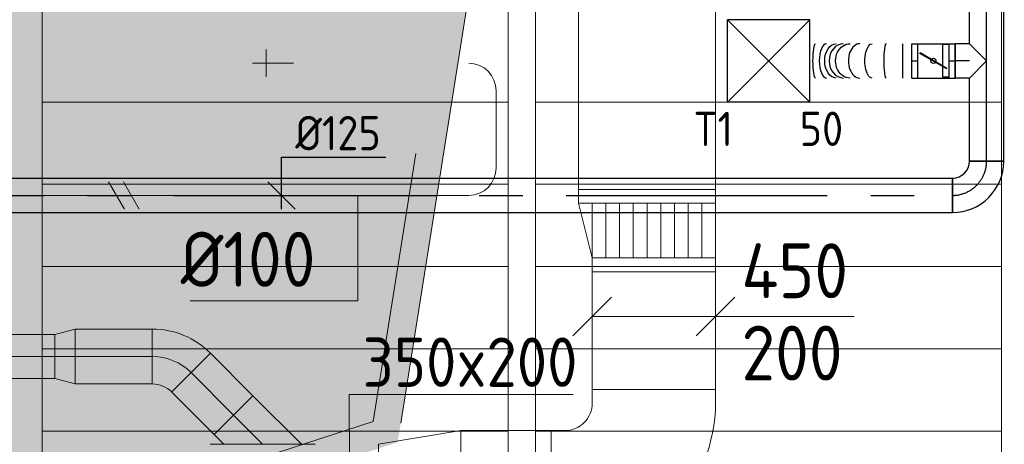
# Model space of a CAD drawing. Header units: millimetres. Extents: x -75017 to 35076, y -1757 to 51354.
# Tile 10 of 41: x -60153 to -56560, y 11298 to 12846. Entities that reach past the tile are written whole.
import ezdxf
from ezdxf.enums import TextEntityAlignment as Align

# ---------------------------------------------------------------- set-up
doc = ezdxf.new("R2010")
doc.units = ezdxf.units.MM
doc.header["$LTSCALE"] = 50
doc.linetypes.add('B0701', pattern=[46.823999, 31.199999, -15.624])
doc.linetypes.add('CENTER2', pattern=[28.575, 19.05, -3.175, 3.175, -3.175])
for name, color, linetype in [('45 Plafond', 7, 'Continuous'), ('45 Plafond Afdek-arcering', 7, 'Continuous'), ('45 Plafond.BST', 7, 'Continuous'), ('45 Plafond.BST Afdek-arcering', 7, 'Continuous'), ('WL570---_TOEVOER', 200, 'Continuous'), ('WL570---_TOEVOER_HL', 1, 'Continuous'), ('WL570---_TOEVOER_RST', 200, 'Continuous'), ('WL570---_TOEVOER_RST_HL', 1, 'Continuous'), ('WM570---_TOEVOER', 2, 'Continuous'), ('WM570---_TOEVOER_PR', 2, 'Continuous'), ('WM570---_TOEVOER_RST_PR', 1, 'Continuous')]:
    doc.layers.add(name, color=color, linetype=linetype)
for name, color, linetype, lineweight in [('WL570---_BESTAAND-HARTLIJN', 161, 'Continuous', 0), ('WL570---_BESTAAND-MAATVOERING', 160, 'Continuous', 0), ('WL570---_BESTAAND-TOEVOER', 200, 'Continuous', 0), ('WL570---_DEMONTEREN', 10, 'Continuous', 0)]:
    doc.layers.add(name, color=color, linetype=linetype, lineweight=lineweight)
doc.layers.get('WL570---_DEMONTEREN').off()
doc.styles.add('BURO-025', font='ISO96.shx', dxfattribs={"height": 125})
doc.styles.add('MAATVOERING', font='ISO')

# ---------------------------------------------------------------- blocks, each defined once
blk = doc.blocks.new('KARO')
for p, q in [((1, 0.5), (0, 0.5)), ((0, -0.5), (1, -0.5))]:
    blk.add_line(p, q)
at = {"invisible_edges": 15}
blk.add_3dface([(0, 0.5), (0, -0.5), (1, -0.5), (1, 0.5)], dxfattribs=at)
at = {"layer": 'WL570---_BESTAAND-HARTLIJN'}
blk.add_line((0, 0), (1, 0), dxfattribs=at)
blk = doc.blocks.new('OBO20000045H')
blk.add_lwpolyline([(100, -82.8, 0.198912), (12.1, 129.3), (-129.3, -12.1, -0.198912), (-100, -82.8)], format="xyb", close=True)
at = {"invisible_edges": 15}
for points in [[(-123.4, -18.6), (29.8, 110), (12.1, 129.3), (-129.3, -12.1)], [(-118.1, -25.5), (45.7, 89.2), (29.8, 110), (-123.4, -18.6)], [(-113.4, -32.8), (59.8, 67.2), (45.7, 89.2), (-118.1, -25.5)], [(-109.4, -40.6), (71.9, 43.9), (59.8, 67.2), (-113.4, -32.8)], [(-106, -48.6), (81.9, 19.8), (71.9, 43.9), (-109.4, -40.6)], [(-103.4, -57), (89.8, -5.2), (81.9, 19.8), (-106, -48.6)], [(-101.5, -65.5), (95.4, -30.7), (89.8, -5.2), (-103.4, -57)], [(-100.4, -74.1), (98.9, -56.7), (95.4, -30.7), (-101.5, -65.5)], [(-100, -82.8), (100, -82.8), (98.9, -56.7), (-100.4, -74.1)]]:
    blk.add_3dface(points, dxfattribs=at)
at = {"layer": 'WL570---_BESTAAND-HARTLIJN'}
blk.add_arc((-200, -82.8), 200, 0, 45, dxfattribs=at)
blk = doc.blocks.new('OSV2001600740K')
blk.add_lwpolyline([(-74.6, -100), (0, -80), (0, 80), (-74.6, 100)], close=True)
at = {"layer": 'WL570---_BESTAAND-HARTLIJN'}
blk.add_line((-74.6, 0), (0, 0), dxfattribs=at)
blk = doc.blocks.new('OBO10000090ZE')
blk.add_lwpolyline([(-50, 0), (50, 0), (50, 100, 1), (-50, 100)], format="xyb", close=True)
at = {"layer": 'WL570---_BESTAAND-HARTLIJN'}
for points in [[(0, 0), (0, 150)], [(-50, 100), (50, 100)]]:
    blk.add_lwpolyline(points, dxfattribs=at)
blk = doc.blocks.new('OAF20000045L')
blk.add_line((-191.4, 0), (191.4, 0))
blk.add_lwpolyline([(-141.4, 0), (-176.8, 35.4), (-35.4, 176.8), (141.4, 0)])
at = {"layer": 'WL570---_BESTAAND-HARTLIJN'}
blk.add_line((-106.1, 106.1), (0, 0), dxfattribs=at)
blk = doc.blocks.new('VV245020035020003000K')
blk.add_lwpolyline([(-300, -225), (0, -175), (0, 175), (-300, 225)], close=True)
at = {"invisible_edges": 15}
blk.add_3dface([(-300, -225), (0, -175), (0, 175), (-300, 225)], dxfattribs=at)
blk = doc.blocks.new('OBO10000090H')
blk.add_lwpolyline([(50, -100, 0.414214), (-100, 50), (-100, -50, -0.414214), (-50, -100)], format="xyb", close=True)
at = {"invisible_edges": 15}
for points in [[(-91.3, -50.8), (-74, 47.7), (-100, 50), (-100, -50)], [(-82.9, -53), (-48.7, 41), (-74, 47.7), (-91.3, -50.8)], [(-75, -56.7), (-25, 29.9), (-48.7, 41), (-82.9, -53)], [(-67.9, -61.7), (-3.6, 14.9), (-25, 29.9), (-75, -56.7)], [(-61.7, -67.9), (14.9, -3.6), (-3.6, 14.9), (-67.9, -61.7)], [(-56.7, -75), (29.9, -25), (14.9, -3.6), (-61.7, -67.9)], [(-53, -82.9), (41, -48.7), (29.9, -25), (-56.7, -75)], [(-50.8, -91.3), (47.7, -74), (41, -48.7), (-53, -82.9)], [(-50, -100), (50, -100), (47.7, -74), (-50.8, -91.3)]]:
    blk.add_3dface(points, dxfattribs=at)
at = {"layer": 'WL570---_BESTAAND-HARTLIJN'}
blk.add_arc((-100, -100), 100, 0, 90, dxfattribs=at)
blk = doc.blocks.new('OBO10000090L')
blk.add_lwpolyline([(50, 0, 0.414214), (-100, 150), (-100, 50, -0.414214), (-50, 0)], format="xyb", close=True)
at = {"invisible_edges": 15}
for points in [[(-91.3, 49.2), (-74, 147.7), (-100, 150), (-100, 50)], [(-82.9, 47), (-48.7, 141), (-74, 147.7), (-91.3, 49.2)], [(-75, 43.3), (-25, 129.9), (-48.7, 141), (-82.9, 47)], [(-67.9, 38.3), (-3.6, 114.9), (-25, 129.9), (-75, 43.3)], [(-61.7, 32.1), (14.9, 96.4), (-3.6, 114.9), (-67.9, 38.3)], [(-56.7, 25), (29.9, 75), (14.9, 96.4), (-61.7, 32.1)], [(-53, 17.1), (41, 51.3), (29.9, 75), (-56.7, 25)], [(-50.8, 8.7), (47.7, 26), (41, 51.3), (-53, 17.1)], [(-50, 0), (50, 0), (47.7, 26), (-50.8, 8.7)]]:
    blk.add_3dface(points, dxfattribs=at)
at = {"layer": 'WL570---_BESTAAND-HARTLIJN'}
blk.add_arc((-100, 0), 100, 0, 90, dxfattribs=at)
blk = doc.blocks.new('KARH')
for p, q in [((1, 0.5), (0, 0.5)), ((0, -0.5), (1, -0.5))]:
    blk.add_line(p, q)
at = {"invisible_edges": 15}
blk.add_3dface([(0, 0.5), (0, -0.5), (1, -0.5), (1, 0.5)], dxfattribs=at)
blk = doc.blocks.new('*X160')
at = {"color": 0}
for p, q in [((50, 400), (250, 400)), ((50, 300), (250, 300)), ((50, 200), (250, 200)), ((50, 100), (250, 100))]:
    blk.add_line(p, q, dxfattribs=at)
blk = doc.blocks.new('*X161')
at = {"color": 0}
for p, q in [((50, 450), (250, 450)), ((50, 350), (250, 350)), ((50, 250), (250, 250)), ((50, 150), (250, 150)), ((50, 50), (250, 50))]:
    blk.add_line(p, q, dxfattribs=at)
blk = doc.blocks.new('VTR50015045020050-0')
for p, q in [((50, 250), (0, 250)), ((0, 250), (0, -250)), ((300, 250), (250, 250)), ((300, -200), (300, 250)), ((250, -200), (300, -200)), ((0, -250), (50, -250))]:
    blk.add_line(p, q)
blk.add_lwpolyline([(50, -250), (250, -200), (250, 250), (50, 250)], close=True)
at = {"layer": 'WL570---_BESTAAND-TOEVOER'}
for name in ['*X161', '*X160']:
    blk.add_blockref(name, (0, -250), dxfattribs=at)
blk = doc.blocks.new('VBO45020000050901-100')
blk.add_lwpolyline([(-225, -375), (225, -375), (225, -325, 0.414214), (-325, 225), (-375, 225), (-375, -225), (-325, -225, -0.414214), (-225, -325)], format="xyb", close=True)
blk = doc.blocks.new('MVLINE')
blk.add_line((35.4, -35.4), (-35.4, 35.4))
blk = doc.blocks.new('UISO')
for p, q in [((0, 0.18), (1, 0.757)), ((0, 0), (1, 0.577))]:
    blk.add_line(p, q)
at = {"layer": 'WL570---_BESTAAND-TOEVOER'}
for p, q in [((0, 0.36), (1, 0.937)), ((0, -0.18), (1, 0.397))]:
    blk.add_line(p, q, dxfattribs=at)
blk = doc.blocks.new('Block plafond 7e verd zuidgevel')
at = {"layer": '45 Plafond.BST', "color": 252, "linetype": 'Continuous', "lineweight": 0}
for p, q in [((12650, 11700), (12650, 670.1)), ((14350, 354.6), (14350, 11700)), ((14450, 11700), (14450, 337.5)), ((16150, 71.7), (16150, 11700))]:
    blk.add_line(p, q, dxfattribs=at)
at = {"layer": '45 Plafond.BST Afdek-arcering', "color": 252, "linetype": 'Continuous', "lineweight": 0}
for p, q in [((12650, 5700), (14350, 5700)), ((14450, 5700), (16150, 5700)), ((12650, 5400), (14350, 5400)), ((14450, 5400), (16150, 5400)), ((12650, 5100), (14350, 5100)), ((14450, 5100), (16150, 5100)), ((12650, 4800), (14350, 4800)), ((14450, 4800), (16150, 4800)), ((12650, 4500), (14350, 4500)), ((14450, 4500), (16150, 4500))]:
    blk.add_line(p, q, dxfattribs=at)
blk = doc.blocks.new('Slab_1_1', base_point=(9082.1, 2773.4))
at = {"layer": '45 Plafond Afdek-arcering', "linetype": 'Continuous', "lineweight": 0}
h = blk.add_hatch(color=254, dxfattribs=at)
h.paths.add_polyline_path([(9082.1, 2773.4, -0.510519), (6465.2, 4683.3), (6465.1, 6055.8, 0.509337), (9082.1, 4153.4), (11665.4, 4991.1), (11665.4, 10250), (15733.8, 10250, 0.370078), (14745.5, 9402.5), (13958.1, 4459.6), (13211.1, 4217.4), (13193.4, 4106.5)], flags=0)
h.paths.add_polyline_path([(9051.2, 2868.5, -0.51055), (6565.2, 4683.1), (6565.1, 5161.4, 0.377657), (9112.9, 4058.3), (11765.4, 4918.4), (11765.4, 10150), (15101.3, 10150, 0.204014), (14646.7, 9417.9), (14294.9, 7209.5, 0.568289), (14205.1, 6645.9), (13869, 4535.8), (13122, 4293.6), (13104.3, 4182.7)], flags=0)
at = {"layer": '45 Plafond', "color": 255, "linetype": 'B0701', "lineweight": 0, "flags": 128}
for points in [[(9082.1, 2773.4, -0.510519), (6465.2, 4683.3), (6465.1, 6055.8, 0.509337), (9082.1, 4153.4), (11665.4, 4991.1), (11665.4, 10250), (15733.8, 10250, 0.370078), (14745.5, 9402.5), (13958.1, 4459.6), (13211.1, 4217.4), (13193.4, 4106.5)], [(9051.2, 2868.5, -0.51055), (6565.2, 4683.1), (6565.1, 5161.4, 0.377657), (9112.9, 4058.3), (11765.4, 4918.4), (11765.4, 10150), (15101.3, 10150, 0.204014), (14646.7, 9417.9), (14294.9, 7209.5, 0.568289), (14205.1, 6645.9), (13869, 4535.8), (13122, 4293.6), (13104.3, 4182.7)]]:
    blk.add_lwpolyline(points, format="xyb", close=True, dxfattribs=at)
blk = doc.blocks.new('Slab_2_1', base_point=(9051.2, 2868.5))
at = {"layer": '45 Plafond Afdek-arcering', "linetype": 'Continuous', "lineweight": 0}
h = blk.add_hatch(dxfattribs=at)
h.set_pattern_fill('910_PUNTJES_C_0001', color=1, style=0, pattern_type=2)
h.set_pattern_definition([(45, (0, 250), (-79.5495, 79.5495), [0, -75, 0, -112.5]), (110, (250, 250), (105.7154, 38.4773), [0, -55, 0, -95])])
h.paths.add_polyline_path([(9051.2, 2868.5, -0.51055), (6565.2, 4683.1), (6565.1, 5161.4, 0.377657), (9112.9, 4058.3), (11765.4, 4918.4), (11765.4, 10150), (15101.3, 10150, 0.204014), (14646.7, 9417.9), (14294.9, 7209.5, 0.568289), (14205.1, 6645.9), (13869, 4535.8), (13122, 4293.6), (13104.3, 4182.7)], flags=0)
at = {"layer": '45 Plafond', "color": 1, "linetype": 'B0701', "lineweight": 0, "flags": 128}
blk.add_lwpolyline([(9051.2, 2868.5, -0.51055), (6565.2, 4683.1), (6565.1, 5161.4, 0.377657), (9112.9, 4058.3), (11765.4, 4918.4), (11765.4, 10150), (15101.3, 10150, 0.204014), (14646.7, 9417.9), (14294.9, 7209.5, 0.568289), (14205.1, 6645.9), (13869, 4535.8), (13122, 4293.6), (13104.3, 4182.7)], format="xyb", close=True, dxfattribs=at)
blk = doc.blocks.new('Block vast plafond 7e verd zuidgevel')
at = {"layer": '45 Plafond', "color": 255, "linetype": 'B0701', "lineweight": 0}
blk.add_blockref('Slab_1_1', (9070.6, 2773.4), dxfattribs=at)
at = {"layer": '45 Plafond', "color": 1, "linetype": 'B0701', "lineweight": 0}
blk.add_blockref('Slab_2_1', (9039.8, 2868.5), dxfattribs=at)
blk = doc.blocks.new('*U293')
at = {"color": 0, "ltscale": 10}
for p, q in [((150, 150, -2500), (-150, 150, -2500)), ((-150, -150, -2500), (-150, 150, -2500)), ((150, -150, -2500), (-150, 150, -2500)), ((-150, -150, -2500), (150, 150, -2500)), ((150, -150, -2500), (150, 150, -2500)), ((150, -150, -2500), (-150, -150, -2500))]:
    blk.add_line(p, q, dxfattribs=at)
at = {"layer": 'WL570---_TOEVOER_RST_HL', "linetype": 'CENTER2'}
blk.add_circle((0, 0, -2500), 0.075, dxfattribs=at)
at = {"layer": 'WL570---_TOEVOER_RST', "color": 2, "style": 'BURO-025'}
for tag in ['MC', 'Q']:
    blk.add_attdef(tag, text='', height=125, dxfattribs=at).set_placement((0, 0), align=Align.MIDDLE)
at = {"layer": 'WM570---_TOEVOER_RST_PR', "color": 2, "style": 'BURO-025'}
blk.add_attdef('POSNR', text='', height=125, dxfattribs=at).set_placement((0, 0), align=Align.MIDDLE)
blk = doc.blocks.new('*U348')
at = {"color": 0, "ltscale": 10}
for p, q in [((0, 62.5, -2700), (4266.5, 62.5, -2700)), ((4266.5, 62.5, -2700), (4266.5, -62.5, -2700)), ((0, -62.5, -2700), (4266.5, -62.5, -2700))]:
    blk.add_line(p, q, dxfattribs=at)
at = {"layer": 'WL570---_TOEVOER_HL', "linetype": 'CENTER2'}
blk.add_line((0, 0, -2700), (4266.5, 0, -2700), dxfattribs=at)
at = {"layer": 'WM570---_TOEVOER_PR', "color": 2, "style": 'BURO-025'}
blk.add_attdef('POSNR', text='', height=125, dxfattribs=at).set_placement((0, 0), align=Align.MIDDLE)
blk = doc.blocks.new('*U349')
at = {"color": 0, "ltscale": 10}
for p, q in [((-62.5, 125, -2700), (62.5, 125, -2700)), ((-125, -62.5, -2700), (-125, 62.5, -2700))]:
    blk.add_line(p, q, dxfattribs=at)
for radius, end in [(62.5, 0), (187.5, 360)]:
    blk.add_arc((-125, 125, -2700), radius, 270, end, dxfattribs=at)
at = {"layer": 'WL570---_TOEVOER_HL', "linetype": 'CENTER2'}
blk.add_arc((-125, 125, -2700), 125, 270, 0, dxfattribs=at)
at = {"layer": 'WM570---_TOEVOER_PR', "color": 2, "style": 'BURO-025'}
blk.add_attdef('POSNR', text='', height=125, dxfattribs=at).set_placement((0, 0), align=Align.MIDDLE)
blk = doc.blocks.new('*U350')
at = {"color": 0, "ltscale": 10}
for p, q in [((0, 62.5, -2700), (0, -62.5, -2700)), ((33.5, 62.5, -2700), (33.5, -62.5, -2700))]:
    blk.add_line(p, q, dxfattribs=at)
for centre, major_axis, ratio, start_param, end_param in [((93.7, 0, -2700), (0, -62.5), 0.142787, 0, 3.141593), ((190.3, 0, -2700), (0, -62.5), 0.657787, 0, 3.141593), ((249.1, 0, -2700), (0, 62.5), 0.846053, 3.141593, 6.283185), ((311.9, 0, -2700), (0, 62.5), 0.416949, 3.141593, 6.283185)]:
    blk.add_ellipse(centre, major_axis=major_axis, ratio=ratio, start_param=start_param, end_param=end_param, dxfattribs=at)
at = {"color": 0, "ltscale": 10, "extrusion": (0, 0, -1)}
for centre, major_axis, ratio, start_param, end_param in [((145.2, 0, -2700), (0, 62.5), 0.416949, 0, 3.141593), ((225.6, 0, -2700), (0, 62.5), 0.846053, 0, 3.141593), ((276.7, 0, -2700), (0, -62.5), 0.657787, 3.141593, 6.283185), ((352, 0, -2700), (0, -62.5), 0.142787, 3.141593, 6.283185)]:
    blk.add_ellipse(centre, major_axis=major_axis, ratio=ratio, start_param=start_param, end_param=end_param, dxfattribs=at)
at = {"layer": 'WM570---_TOEVOER_PR', "color": 2, "style": 'BURO-025'}
blk.add_attdef('POSNR', text='', height=125, dxfattribs=at).set_placement((0, 0), align=Align.MIDDLE)
blk = doc.blocks.new('*U351')
at = {"color": 0, "ltscale": 10}
for p, q in [((0, 62.5, -2700), (22.1, 62.5, -2700)), ((0, -62.5, -2700), (0, 62.5, -2700)), ((0, -62.5, -2700), (22.1, -62.5, -2700))]:
    blk.add_line(p, q, dxfattribs=at)
at = {"layer": 'WL570---_TOEVOER_HL', "linetype": 'CENTER2'}
blk.add_line((0, 0, -2700), (22.1, 0, -2700), dxfattribs=at)
at = {"layer": 'WM570---_TOEVOER_PR', "color": 2, "style": 'BURO-025'}
blk.add_attdef('POSNR', text='', height=125, dxfattribs=at).set_placement((0, 0), align=Align.MIDDLE)
blk = doc.blocks.new('*U352')
at = {"ltscale": 10}
for p, q in [((-56.4, 62.5, -2700), (56.4, 62.5, -2700)), ((-56.4, -62.5, -2700), (-56.4, 62.5, -2700)), ((56.4, 62.5, -2700), (56.4, -62.5, -2700)), ((-49.4, 27.3, -2700), (-48.4, 29.1, -2700)), ((48.4, -29.1, -2700), (-49.4, 27.3, -2700)), ((49.4, -27.3, -2700), (-48.4, 29.1, -2700)), ((48.4, -29.1, -2700), (49.4, -27.3, -2700)), ((-56.4, -62.5, -2700), (56.4, -62.5, -2700))]:
    blk.add_line(p, q, dxfattribs=at)
blk.add_circle((0, 0, -2700), 9.41, dxfattribs=at)
at = {"layer": 'WL570---_TOEVOER', "color": 2, "style": 'BURO-025'}
blk.add_attdef('I', text='', height=125, dxfattribs=at).set_placement((0, 0), align=Align.MIDDLE)
at = {"layer": 'WM570---_TOEVOER_PR', "color": 2, "style": 'BURO-025'}
blk.add_attdef('POSNR', text='', height=125, dxfattribs=at).set_placement((0, 0), align=Align.MIDDLE)
blk = doc.blocks.new('*U353')
at = {"color": 0, "ltscale": 10}
for p, q in [((0, 62.5, -2700), (22.4, 62.5, -2700)), ((22.4, 62.5, -2700), (22.4, -62.5, -2700)), ((0, -62.5, -2700), (22.4, -62.5, -2700))]:
    blk.add_line(p, q, dxfattribs=at)
at = {"layer": 'WL570---_TOEVOER_HL', "linetype": 'CENTER2'}
blk.add_line((0, 0, -2700), (22.4, 0, -2700), dxfattribs=at)
at = {"layer": 'WM570---_TOEVOER_PR', "color": 2, "style": 'BURO-025'}
blk.add_attdef('POSNR', text='', height=125, dxfattribs=at).set_placement((0, 0), align=Align.MIDDLE)
blk = doc.blocks.new('*U355')
at = {"color": 0, "ltscale": 10}
for p, q in [((0, 62.5, -2700), (302.9, 62.5, -2700)), ((0, -62.5, -2700), (0, 62.5, -2700)), ((427.9, 62.5, -2700), (603.4, 62.5, -2700)), ((0, -62.5, -2700), (603.4, -62.5, -2700))]:
    blk.add_line(p, q, dxfattribs=at)
at = {"layer": 'WL570---_TOEVOER_HL', "linetype": 'CENTER2'}
blk.add_line((0, 0, -2700), (603.4, 0, -2700), dxfattribs=at)
at = {"layer": 'WM570---_TOEVOER_PR', "color": 2, "style": 'BURO-025'}
blk.add_attdef('POSNR', text='', height=125, dxfattribs=at).set_placement((0, 0), align=Align.MIDDLE)
blk = doc.blocks.new('*U356')
at = {"color": 0, "ltscale": 10}
for p, q in [((0, 62.5, -2700), (-62.5, 0, -2700)), ((0, 62.5, -2700), (52.8, 62.5, -2700)), ((52.8, 62.5, -2700), (52.8, -62.5, -2700)), ((75.2, 59.4, -2700), (97.1, 59.4, -2700)), ((97.1, 59.4, -2700), (97.1, -59.4, -2700)), ((0, -62.5, -2700), (-62.5, 0, -2700)), ((0, -62.5, -2700), (52.8, -62.5, -2700)), ((75.2, -59.4, -2700), (97.1, -59.4, -2700))]:
    blk.add_line(p, q, dxfattribs=at)
at = {"layer": 'WL570---_TOEVOER_HL', "linetype": 'CENTER2'}
blk.add_line((0, 0, -2700), (52.8, 0, -2700), dxfattribs=at)
at = {"layer": 'WM570---_TOEVOER_PR', "color": 2, "style": 'BURO-025'}
blk.add_attdef('POSNR', text='', height=125, dxfattribs=at).set_placement((0, 0), align=Align.MIDDLE)
blk = doc.blocks.new('*U361')
at = {"layer": 'WM570---_TOEVOER', "color": 0, "ltscale": 10}
for p, q in [((0, 139.5), (380.4, 139.5)), ((0, -50), (0, 139.5)), ((50, -50), (-50, 50))]:
    blk.add_line(p, q, dxfattribs=at)
at = {"layer": 'WM570---_TOEVOER', "color": 0, "style": 'BURO-025'}
blk.add_text('%%c125', height=125, dxfattribs=at).set_placement((50, 164.5))

msp = doc.modelspace()

# ---------------------------------------------------------------- linework, layer by layer
at = {"layer": 'WL570---_BESTAAND-MAATVOERING'}
for p, q in [((-58950.9, 11479.7), (-58133.3, 11479.7)), ((-58949, 11140.9), (-58950.9, 11479.7))]:
    msp.add_line(p, q, dxfattribs=at)
for points in [[(-58919.1, 12205.4), (-58919.1, 11820.6), (-59531, 11820.6)], [(-58063.5, 11764.2), (-57568.8, 11764.2), (-57107.2, 11764.2)]]:
    msp.add_lwpolyline(points, dxfattribs=at)
for radius, start, end in [(63040.6, 247.031394, 267.036171), (64240.6, 246.320689, 267.091582)]:
    msp.add_arc((-47519.9, 70384.5), radius, start, end, dxfattribs=at)

# ---------------------------------------------------------------- block references
at = {"layer": '45 Plafond.BST Afdek-arcering'}
msp.add_blockref('Block vast plafond 7e verd zuidgevel', (-72720, 6845.8), dxfattribs=at)
at = {"layer": 'WL570---_BESTAAND-MAATVOERING', "xscale": 2, "yscale": 2, "zscale": 2, "rotation": 90}
for p in [(-58063.5, 11764.2), (-57613.5, 11764.2)]:
    msp.add_blockref('MVLINE', p, dxfattribs=at)
at = {"layer": 'WL570---_BESTAAND-TOEVOER'}
for name, p in [('Block plafond 7e verd zuidgevel', (-72720, 6845.8)), ('OAF20000045L', (-59266, 11298.2))]:
    msp.add_blockref(name, p, dxfattribs=at)
for name, p, xscale, yscale, zscale, rotation in [('KARH', (-57863.5, 12227.3), 5115.889965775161, 500, 150, 90), ('KARH', (-57838.5, 11498.2), 429.1085694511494, 450, 200, 90.00000000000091), ('KARO', (-59668.6, 11618.1), 281.271560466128, 200, 200, 180.0000000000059), ('KARO', (-59372, 11404.3), 219.4685594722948, 200, 200, 135.0000000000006)]:
    msp.add_blockref(name, p, dxfattribs=dict(at, xscale=xscale, yscale=yscale, zscale=zscale, rotation=rotation))
for name, p, rotation in [('VTR50015045020050-0', (-57863.5, 12227.3), 270), ('OBO20000045H', (-59585.8, 11618.1), 45), ('OSV2001600740K', (-60024.6, 11618.1), 180.0000000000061), ('VBO45020000050901-100', (-57838.5, 11123.2), 270.0000000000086), ('VV245020035020003000K', (-58842.8, 11123.2), 180.0000000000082)]:
    msp.add_blockref(name, p, dxfattribs=dict(at, rotation=rotation))
for name, p, xscale, yscale, zscale in [('KARO', (-60361.5, 11618.1), 336.9557087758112, 160, 160), ('KARH', (-58542.8, 11123.2), 372.8471648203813, 450, 200)]:
    msp.add_blockref(name, p, dxfattribs=dict(at, xscale=xscale, yscale=yscale, zscale=zscale))
at = {"layer": 'WL570---_DEMONTEREN', "xscale": -1}
for name, p, rotation in [('OBO10000090ZE', (-59153.5, 12687.1), 90), ('OBO10000090L', (-58514.1, 12687.1), 270)]:
    msp.add_blockref(name, p, dxfattribs=dict(at, rotation=rotation))
at = {"layer": 'WL570---_DEMONTEREN', "yscale": 100, "zscale": 100}
for name, p, xscale, rotation in [('KARO', (-58414.1, 12587.1), 282.1883428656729, 270), ('UISO', (-59734.3, 12155.4), 100, 90)]:
    msp.add_blockref(name, p, dxfattribs=dict(at, xscale=xscale, rotation=rotation))
at = {"layer": 'WL570---_DEMONTEREN', "rotation": 270}
msp.add_blockref('OBO10000090H', (-58414.1, 12205.4), dxfattribs=at)
at = {"layer": 'WL570---_DEMONTEREN', "xscale": 1637.499067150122, "yscale": 100, "zscale": 100}
msp.add_blockref('KARO', (-60151.6, 12205.4), dxfattribs=at)
at = {"layer": 'WL570---_TOEVOER'}
for name, p, rotation in [('*U355', (-56624.4, 12330.4, 2700), 90), ('*U350', (-56897.1, 12695.8, 2700), 180), ('*U356', (-56686.9, 12695.8, 2700), 180)]:
    msp.add_blockref(name, p, dxfattribs=dict(at, rotation=rotation))
for name, p in [('*U351', (-56897.1, 12695.8, 2700)), ('*U352', (-56818.5, 12695.8, 2700)), ('*U353', (-56762.1, 12695.8, 2700)), ('*U349', (-56624.4, 12205.4, 2700)), ('*U348', (-61015.9, 12205.4, 2700))]:
    msp.add_blockref(name, p, dxfattribs=at)
at = {"layer": 'WL570---_TOEVOER_RST'}
ref = msp.add_blockref('*U293', (-57420, 12695.8, 2500), dxfattribs=at)
ref.add_attrib('Q', '50', (-57306.6, 12385.7), dxfattribs={"color": 2, "height": 125, "style": 'BURO-025'})
ref.add_attrib('MC', 'T1', (-57694.4, 12385.3), dxfattribs={"color": 2, "height": 125, "style": 'BURO-025'})
at = {"layer": 'WM570---_TOEVOER'}
msp.add_blockref('*U361', (-59197, 12205.4, 2700), dxfattribs=at)

# ---------------------------------------------------------------- texts
at = {"layer": 'WL570---_BESTAAND-MAATVOERING', "style": 'MAATVOERING'}
for s, p in [('%%c100', (-59565.1, 11872.4)), ('450', (-57518.8, 11830.8)), ('200', (-57518.8, 11530.8))]:
    msp.add_text(s, height=200, dxfattribs=at).set_placement(p)
msp.add_text('350x200', height=180, rotation=0.0164, dxfattribs=at).set_placement((-58117.2, 11507.6), align=Align.RIGHT)

doc.saveas('drawing.dxf')
